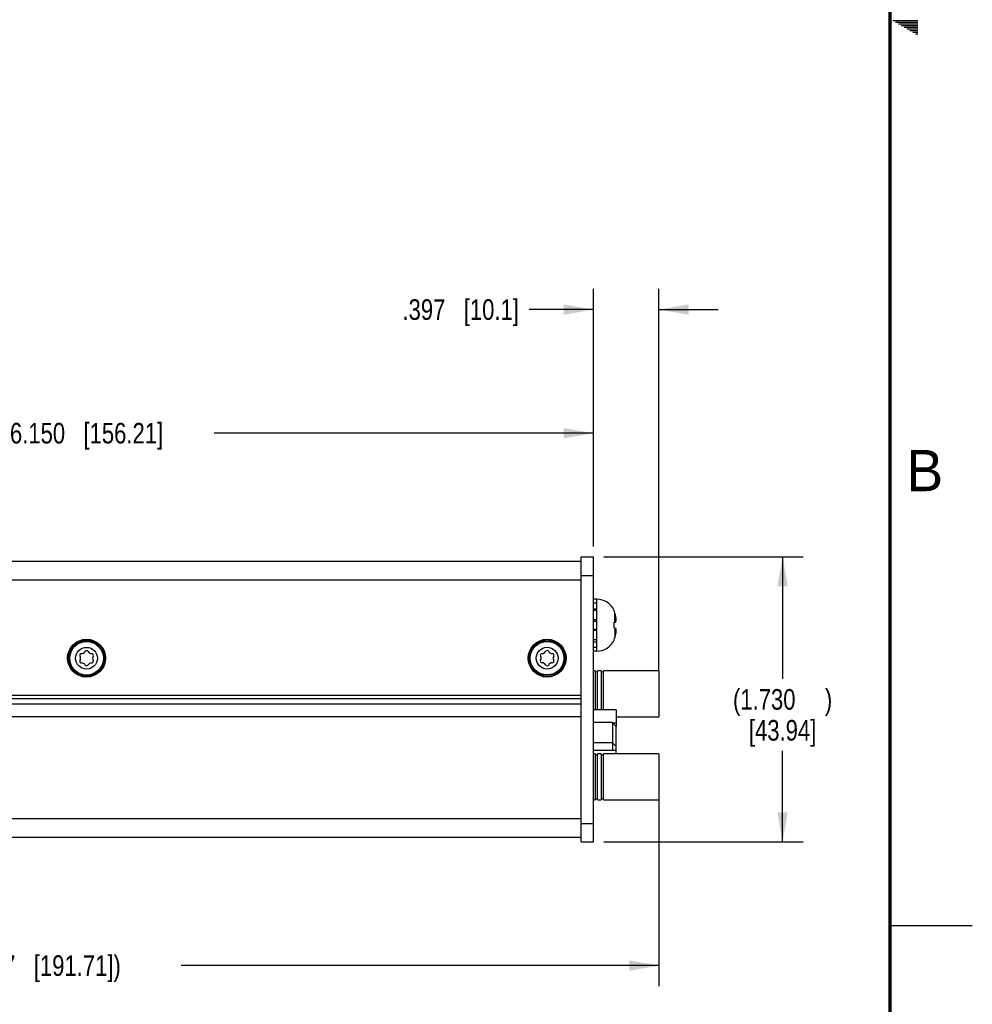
# Model space of a CAD drawing. Header units: inches. Extents: x 0 to 34, y 0 to 22.
# Tile 27 of 35: x 28.2 to 34, y 5 to 11. Entities that reach past the tile are written whole.
import ezdxf

# ---------------------------------------------------------------- set-up
doc = ezdxf.new("R2010")
doc.units = ezdxf.units.IN
doc.header["$LTSCALE"] = 1.87
doc.header["$MEASUREMENT"] = 0
doc.layers.get('0').update_dxf_attribs({"linetype": 'CONTINUOUS'})
doc.layers.add('COSMETIC', color=7, linetype='CONTINUOUS')
doc.layers.add('DIMENSIONS', color=7, linetype='CONTINUOUS')
doc.styles.get("Standard").update_dxf_attribs({"font": 'txt', "width": 0.8})
doc.styles.add('TEXTSTYLE_2', font='txt')
doc.dimstyles.new('DIMSTYLE_1', dxfattribs={"dimtxt": 0.125, "dimasz": 0.18, "dimexe": 0.125, "dimexo": 0.0625, "dimgap": 0.0625, "dimtad": 0, "dimtih": 1, "dimtoh": 1, "dimdec": 3, "dimzin": 4, "dimdsep": 46, "dimtxsty": 'STANDARD', "dimblk": '_FILLED', "dimblk1": '_FILLED', "dimblk2": '_FILLED', "dimcen": 0.09, "dimadec": 0, "dimazin": 0, "dimtp": 0.001, "dimtm": 0.001, "dimtfac": 1, "dimtdec": 3, "dimtofl": 0, "dimtmove": 0, "dimatfit": 3, "dimldrblk": '_FILLED', "dimfxl": 1, "dimtolj": 1, "dimtzin": 4, "dimarcsym": 0})

# ---------------------------------------------------------------- blocks, each defined once
blk = doc.blocks.new('_FILLED')
at = {"color": 0, "linetype": 'BYBLOCK'}
blk.add_solid([(0, 0), (-1, 0.174), (-1, -0.174)], dxfattribs=at)
blk = doc.blocks.new('*D0')
at = {"layer": 'DIMENSIONS', "color": 2, "linetype": 'CONTINUOUS'}
for p, q in [((31.7644, 7.7363), (32.9743, 7.7363)), ((32.8493, 7.7363), (32.8493, 6.9963)), ((32.8493, 6.0063), (32.8493, 6.5588)), ((31.7644, 6.0063), (32.9743, 6.0063))]:
    blk.add_line(p, q, dxfattribs=at)
at = {"layer": 'DIMENSIONS', "color": 2, "linetype": 'CONTINUOUS', "xscale": 0.18, "yscale": 0.18, "zscale": 0.18}
for p, rotation in [((32.8493, 7.7363), 90), ((32.8493, 6.0063), 270)]:
    blk.add_blockref('_FILLED', p, dxfattribs=dict(at, rotation=rotation))
at = {"layer": 'DIMENSIONS', "color": 2, "linetype": 'CONTINUOUS', "insert": (32.8493, 6.9338), "char_height": 0.125, "width": 0.9, "attachment_point": 2, "line_spacing_factor": 0.9}
blk.add_mtext('(1.730{\\Ftxt.shx;\\W1.600000;\\H0.125000; })\\P[43.94]', dxfattribs=at)
blk = doc.blocks.new('*D1')
at = {"layer": 'DIMENSIONS', "color": 2, "linetype": 'CONTINUOUS'}
for p, q in [((25.5519, 7.7988), (25.5519, 8.6113)), ((31.7019, 7.7988), (31.7019, 8.6113)), ((25.5519, 8.4863), (27.8519, 8.4863)), ((31.7019, 8.4863), (29.4019, 8.4863))]:
    blk.add_line(p, q, dxfattribs=at)
at = {"layer": 'DIMENSIONS', "color": 2, "linetype": 'CONTINUOUS', "xscale": 0.18, "yscale": 0.18, "zscale": 0.18, "rotation": 180}
blk.add_blockref('_FILLED', (25.5519, 8.4863), dxfattribs=at)
at = {"layer": 'DIMENSIONS', "color": 2, "linetype": 'CONTINUOUS', "xscale": 0.18, "yscale": 0.18, "zscale": 0.18}
blk.add_blockref('_FILLED', (31.7019, 8.4863), dxfattribs=at)
at = {"layer": 'DIMENSIONS', "color": 2, "linetype": 'CONTINUOUS', "insert": (28.6269, 8.5488), "char_height": 0.125, "width": 1.425, "attachment_point": 2, "line_spacing_factor": 0.9}
blk.add_mtext('6.150{\\Ftxt.shx;\\W1.000000;\\H0.125000; }[156.21]', dxfattribs=at)
blk = doc.blocks.new('*D2')
at = {"layer": 'DIMENSIONS', "color": 2, "linetype": 'CONTINUOUS'}
for p, q in [((24.5519, 6.4178), (24.5519, 5.1313)), ((32.0993, 6.26), (32.0993, 5.1313)), ((24.5519, 5.2563), (27.4506, 5.2563)), ((32.0993, 5.2563), (29.2006, 5.2563))]:
    blk.add_line(p, q, dxfattribs=at)
at = {"layer": 'DIMENSIONS', "color": 2, "linetype": 'CONTINUOUS', "xscale": 0.18, "yscale": 0.18, "zscale": 0.18, "rotation": 180}
blk.add_blockref('_FILLED', (24.5519, 5.2563), dxfattribs=at)
at = {"layer": 'DIMENSIONS', "color": 2, "linetype": 'CONTINUOUS', "xscale": 0.18, "yscale": 0.18, "zscale": 0.18}
blk.add_blockref('_FILLED', (32.0993, 5.2563), dxfattribs=at)
at = {"layer": 'DIMENSIONS', "color": 2, "linetype": 'CONTINUOUS', "insert": (28.3256, 5.3188), "char_height": 0.125, "width": 1.625, "attachment_point": 2, "line_spacing_factor": 0.9}
blk.add_mtext('(7.547{\\Ftxt.shx;\\W1.000000;\\H0.125000; }[191.71])', dxfattribs=at)
blk = doc.blocks.new('*D45')
at = {"layer": 'DIMENSIONS', "color": 2, "linetype": 'CONTINUOUS'}
for p, q in [((31.7019, 7.7988), (31.7019, 9.3613)), ((32.0993, 7.0465), (32.0993, 9.3613)), ((31.7019, 9.2363), (31.3121, 9.2363)), ((32.0993, 9.2363), (32.4593, 9.2363))]:
    blk.add_line(p, q, dxfattribs=at)
at = {"layer": 'DIMENSIONS', "color": 2, "linetype": 'CONTINUOUS', "xscale": 0.18, "yscale": 0.18, "zscale": 0.18}
blk.add_blockref('_FILLED', (31.7019, 9.2363), dxfattribs=at)
at = {"layer": 'DIMENSIONS', "color": 2, "linetype": 'CONTINUOUS', "xscale": 0.18, "yscale": 0.18, "zscale": 0.18, "rotation": 180}
blk.add_blockref('_FILLED', (32.0993, 9.2363), dxfattribs=at)
at = {"layer": 'DIMENSIONS', "color": 2, "linetype": 'CONTINUOUS', "insert": (31.2496, 9.2988), "char_height": 0.125, "width": 1.125, "attachment_point": 3, "line_spacing_factor": 0.9}
blk.add_mtext('.397{\\Ftxt.shx;\\W1.000000;\\H0.125000; }[10.1]', dxfattribs=at)

msp = doc.modelspace()

# ---------------------------------------------------------------- linework, layer by layer
at = {"color": 2, "linetype": 'CONTINUOUS'}
for p, q in [((33.5173, 10.99), (33.6697, 10.99)), ((33.5347, 10.98), (33.6697, 10.98)), ((33.552, 10.97), (33.6697, 10.97)), ((33.5693, 10.96), (33.6697, 10.96)), ((33.5866, 10.95), (33.6697, 10.95)), ((33.6039, 10.94), (33.6697, 10.94)), ((33.6213, 10.93), (33.6697, 10.93)), ((33.6386, 10.92), (33.6697, 10.92)), ((33.6559, 10.91), (33.6697, 10.91)), ((33.5, 5.5), (34, 5.5))]:
    msp.add_line(p, q, dxfattribs=at)
at = {"color": 3, "linetype": 'CONTINUOUS'}
for p, q in [((31.6269, 7.7073), (25.6269, 7.7073)), ((31.6269, 7.5943), (25.6269, 7.5943)), ((25.6269, 6.8973), (31.6269, 6.8973)), ((31.6269, 6.8738), (25.6269, 6.8738)), ((31.6269, 6.8417), (25.6269, 6.8417)), ((31.6269, 6.7653), (25.6269, 6.7653)), ((25.6269, 6.1483), (31.6269, 6.1483)), ((25.6269, 6.0353), (31.6269, 6.0353))]:
    msp.add_line(p, q, dxfattribs=at)
at = {"color": 7, "linetype": 'CONTINUOUS'}
for p, q in [((31.6269, 7.7363), (31.7019, 7.7363)), ((31.6269, 6.0063), (31.6269, 7.7363)), ((31.7019, 6.0063), (31.7019, 7.7363)), ((31.6269, 7.6233), (31.7019, 7.6233)), ((31.7216, 7.4796), (31.7019, 7.4796)), ((31.7216, 7.163), (31.7216, 7.4796)), ((31.7216, 7.4556), (31.7019, 7.4556)), ((31.7019, 7.4212), (31.7216, 7.4212)), ((31.7216, 7.4108), (31.7019, 7.4108)), ((31.8268, 7.4092), (31.8268, 7.411)), ((31.7216, 7.353), (31.7019, 7.353)), ((31.832, 7.3401), (31.832, 7.3952)), ((31.7019, 7.3449), (31.7216, 7.3449)), ((31.7019, 7.2977), (31.7216, 7.2977)), ((31.7216, 7.2896), (31.7019, 7.2896)), ((31.8268, 7.3395), (31.8376, 7.3407)), ((31.8268, 7.303), (31.8268, 7.3395)), ((31.8376, 7.3019), (31.8268, 7.303)), ((31.832, 7.3025), (31.832, 7.2473)), ((31.7216, 7.2318), (31.7019, 7.2318)), ((31.8268, 7.2315), (31.8268, 7.2334)), ((31.7019, 7.2214), (31.7216, 7.2214)), ((31.7216, 7.1869), (31.7019, 7.1869)), ((31.7216, 7.163), (31.7019, 7.163)), ((31.7115, 7.0454), (31.7019, 7.0454)), ((31.7115, 7.0454), (31.7115, 6.8083)), ((31.7115, 7.0384), (31.7255, 7.0384)), ((31.748, 7.0454), (31.7255, 7.0454)), ((31.7255, 6.8083), (31.7255, 7.0454)), ((31.748, 7.0454), (31.748, 6.8083)), ((31.748, 7.0384), (31.762, 7.0384)), ((32.0993, 7.0454), (31.762, 7.0454)), ((31.762, 6.8083), (31.762, 7.0454)), ((32.0993, 7.0454), (32.0993, 6.7651)), ((31.8405, 6.8083), (31.7019, 6.8083)), ((31.8405, 6.8083), (31.8405, 6.7085)), ((31.8405, 6.7651), (32.0993, 6.7651)), ((31.8169, 6.7301), (31.7019, 6.7301)), ((31.8169, 6.7301), (31.8405, 6.7065)), ((31.8169, 6.7301), (31.8169, 6.5609)), ((31.8179, 6.7292), (31.8405, 6.7292)), ((31.8386, 6.7085), (31.8405, 6.7085)), ((31.8405, 6.5414), (31.8405, 6.7065)), ((31.8169, 6.6081), (31.7019, 6.6081)), ((31.8169, 6.6081), (31.8405, 6.5845)), ((31.8405, 6.5609), (31.7019, 6.5609)), ((31.7115, 6.5414), (31.7019, 6.5414)), ((31.7115, 6.5414), (31.7115, 6.2611)), ((31.7115, 6.5344), (31.7255, 6.5344)), ((31.748, 6.5414), (31.7255, 6.5414)), ((31.7255, 6.2611), (31.7255, 6.5414)), ((31.748, 6.5414), (31.748, 6.2611)), ((31.748, 6.5344), (31.762, 6.5344)), ((32.0993, 6.5414), (31.762, 6.5414)), ((31.762, 6.2611), (31.762, 6.5414)), ((32.0993, 6.5414), (32.0993, 6.2611)), ((31.7019, 6.2611), (31.7115, 6.2611)), ((31.7255, 6.2681), (31.7115, 6.2681)), ((31.7255, 6.2611), (31.748, 6.2611)), ((31.762, 6.2681), (31.748, 6.2681)), ((31.762, 6.2611), (32.0993, 6.2611)), ((31.6269, 6.1193), (31.7019, 6.1193)), ((31.6269, 6.0063), (31.7019, 6.0063))]:
    msp.add_line(p, q, dxfattribs=at)
at = {"color": 7, "linetype": 'CONTINUOUS', "const_width": 0.02}
msp.add_lwpolyline([(33.5, 0.5), (33.5, 21.5)], dxfattribs=at)
at = {"color": 3, "linetype": 'CONTINUOUS'}
for centre in [(28.6269, 7.1213), (31.4209, 7.1213)]:
    msp.add_circle(centre, 0.115, dxfattribs=at)
at = {"color": 7, "linetype": 'CONTINUOUS'}
for centre, radius in [((28.6269, 7.1208), 0.106), ((28.6269, 7.1208), 0.102), ((28.6269, 7.1208), 0.066), ((31.4209, 7.1213), 0.106), ((31.4209, 7.1213), 0.102), ((31.4209, 7.1213), 0.066)]:
    msp.add_circle(centre, radius, dxfattribs=at)
for centre, radius, start, end in [((31.7216, 7.3631), 0.1157, 24.49455, 90), ((31.7172, 7.3608), 0.1199, 16.70565, 23.81645), ((31.5857, 7.3213), 0.2571, 11.5959, 16.70925), ((31.5858, 7.3213), 0.2571, 11.59496, 13.09033), ((31.6496, 7.3428), 0.1904, 2.96686, 9.11369), ((31.6499, 7.2997), 0.1901, 350.88203, 357.03741), ((31.7216, 7.2795), 0.1157, 270, 335.50545), ((31.7172, 7.2818), 0.1199, 336.18355, 343.29435), ((31.5857, 7.3213), 0.2571, 343.29075, 348.4041), ((31.5859, 7.3212), 0.257, 345.20809, 346.1068), ((31.5858, 7.3213), 0.2571, 346.90968, 348.40504), ((28.5966, 7.1383), 0.011, 87.97407, 212.02593), ((28.5966, 7.1033), 0.011, 147.97407, 272.02593), ((28.5686, 7.1208), 0.022, 327.97407, 32.02593), ((28.5978, 7.1713), 0.022, 267.97407, 332.02593), ((28.6269, 7.1558), 0.011, 27.97407, 152.02593), ((28.656, 7.1713), 0.022, 207.97407, 272.02593), ((28.6572, 7.1383), 0.011, 327.97407, 92.02593), ((28.6572, 7.1033), 0.011, 267.97407, 32.02593), ((28.6852, 7.1208), 0.022, 147.97407, 212.02593), ((31.3906, 7.1388), 0.011, 87.97407, 212.02593), ((31.3906, 7.1038), 0.011, 147.97407, 272.02593), ((31.3626, 7.1213), 0.022, 327.97407, 32.02593), ((31.3918, 7.1718), 0.022, 267.97407, 332.02593), ((31.4209, 7.1563), 0.011, 27.97407, 152.02593), ((31.45, 7.1718), 0.022, 207.97407, 272.02593), ((31.4512, 7.1388), 0.011, 327.97407, 92.02593), ((31.4512, 7.1038), 0.011, 267.97407, 32.02593), ((31.4792, 7.1213), 0.022, 147.97407, 212.02593), ((28.5978, 7.0703), 0.022, 27.97407, 92.02593), ((28.6269, 7.0858), 0.011, 207.97407, 332.02593), ((28.656, 7.0703), 0.022, 87.97407, 152.02593), ((31.3918, 7.0708), 0.022, 27.97407, 92.02593), ((31.4209, 7.0863), 0.011, 207.97407, 332.02593), ((31.45, 7.0708), 0.022, 87.97407, 152.02593)]:
    msp.add_arc(centre, radius, start, end, dxfattribs=at)
for points, knots in [([(31.8376, 7.3407), (31.8379, 7.3417), (31.8388, 7.3456), (31.8395, 7.3497), (31.8397, 7.3527)], [0, 0, 0, 0, 0.253969, 1, 1, 1, 1]), ([(31.8397, 7.2899), (31.8397, 7.2909), (31.8392, 7.2949), (31.8384, 7.2989), (31.8376, 7.3019)], [0, 0, 0, 0, 0.246609, 1, 1, 1, 1])]:
    msp.add_open_spline(points, degree=3, knots=knots, dxfattribs=at)
at = {"layer": 'COSMETIC', "color": 7, "linetype": 'CONTINUOUS'}
for centre in [(28.6269, 7.1208), (31.4209, 7.1213)]:
    msp.add_circle(centre, 0.1125, dxfattribs=at)

# ---------------------------------------------------------------- texts
at = {"color": 2, "linetype": 'CONTINUOUS', "insert": (33.6006, 8.3845), "char_height": 0.25, "width": 0.25, "attachment_point": 1, "line_spacing_factor": 0.9, "style": 'TEXTSTYLE_2'}
msp.add_mtext('B', dxfattribs=at)

# ---------------------------------------------------------------- dimensions: what is measured, and where the dimension line sits
at = {"layer": 'DIMENSIONS', "color": 2, "linetype": 'CONTINUOUS'}
dim = msp.add_linear_dim(base=(32.0993, 9.2363), p1=(31.7019, 7.7363), p2=(32.0993, 6.984), dimstyle='DIMSTYLE_1', dxfattribs=at)
dim.commit()
dim.dimension.update_dxf_attribs({"geometry": '*D45', "text_midpoint": (30.6871, 9.2363), "dimtype": 160})
dim = msp.add_linear_dim(base=(25.5519, 8.4863), p1=(31.7019, 7.7363), p2=(25.5519, 7.7363), angle=180, dimstyle='DIMSTYLE_1', dxfattribs=at)
dim.commit()
dim.dimension.update_dxf_attribs({"geometry": '*D1', "text_midpoint": (28.6269, 8.4863), "dimtype": 160})
dim = msp.add_linear_dim(base=(32.8493, 6.0063), p1=(31.7019, 7.7363), p2=(31.7019, 6.0063), angle=270, text='(<>)', dimstyle='DIMSTYLE_1', dxfattribs=at)
dim.commit()
dim.dimension.update_dxf_attribs({"geometry": '*D0', "text_midpoint": (32.8493, 6.7775), "dimtype": 160})
dim = msp.add_linear_dim(base=(32.0993, 5.2563), p1=(24.5519, 6.4803), p2=(32.0993, 6.3225), text='(<>)', dimstyle='DIMSTYLE_1', dxfattribs=at)
dim.commit()
dim.dimension.update_dxf_attribs({"geometry": '*D2', "text_midpoint": (28.3256, 5.2563), "dimtype": 160})

doc.saveas('drawing.dxf')
